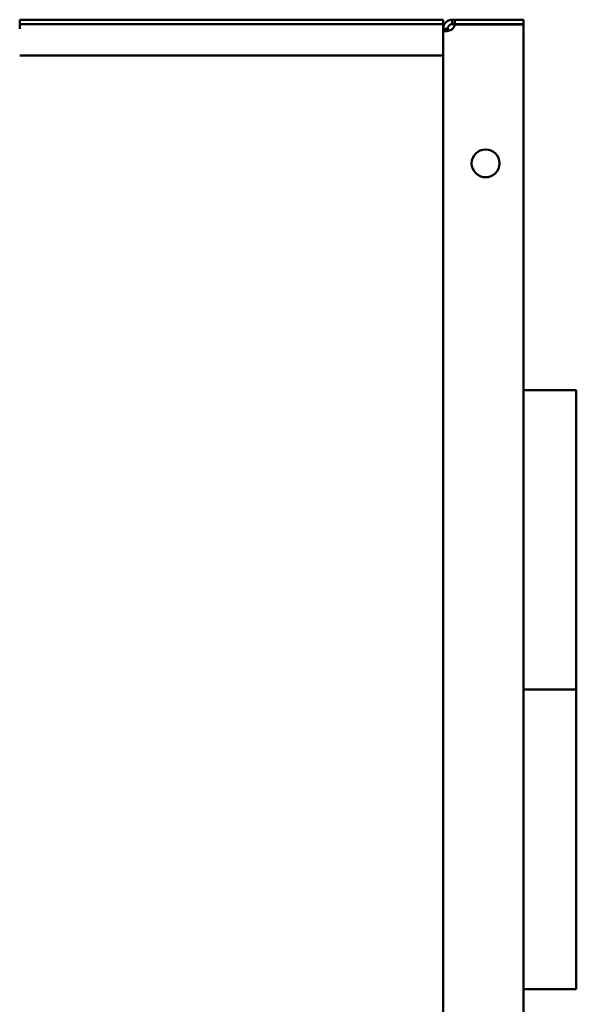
# Model space of a CAD drawing. Header units: millimetres. Extents: x 1066 to 1559, y 677 to 1180.
# Tile 5 of 5: x 1375 to 1559, y 854 to 1180. Entities that reach past the tile are written whole.
import ezdxf

# ---------------------------------------------------------------- set-up
doc = ezdxf.new("R2010")
doc.units = ezdxf.units.MM
doc.header["$LTSCALE"] = 6.25
doc.layers.add('Widoczne (ISO)', color=7, linetype='Continuous', lineweight=50)

msp = doc.modelspace()

# ---------------------------------------------------------------- linework, layer by layer
at = {"layer": 'Widoczne (ISO)'}
for p, q in [((1375.25, 1179.62), (1375.25, 1178.12)), ((1375.25, 1179.62), (1515.25, 1179.62)), ((1515.25, 1178.12), (1515.25, 1179.62)), ((1518.25, 1179.62), (1519.04, 1179.62)), ((1518.25, 1178.75), (1518.25, 1179.62)), ((1518.25, 1178.12), (1518.25, 1178.75)), ((1519.04, 1179.62), (1519.04, 1178.12)), ((1541.75, 1179.62), (1519.04, 1179.62)), ((1541.75, 1178.12), (1541.75, 1179.62)), ((1375.25, 1178.12), (1375.25, 1176.62)), ((1375.25, 1178.12), (1515.25, 1178.12)), ((1515.25, 1176.62), (1515.25, 1178.12)), ((1515.25, 1176.49), (1515.25, 1176.62)), ((1515.25, 1176.62), (1516.13, 1176.62)), ((1515.25, 679.76), (1515.25, 1176.49)), ((1516.13, 1176.49), (1515.25, 1176.49)), ((1516.13, 1176.62), (1516.75, 1176.62)), ((1516.75, 1176.49), (1516.13, 1176.49)), ((1516.75, 1176.62), (1516.75, 1176.49)), ((1519.04, 1178.12), (1518.25, 1178.12)), ((1519.04, 1178.12), (1541.75, 1178.12)), ((1541.75, 1178.03), (1519.04, 1178.03)), ((1541.75, 1178.03), (1541.75, 678.23)), ((1375.25, 1167.78), (1515.25, 1167.78)), ((1541.75, 1057.13), (1559.25, 1057.13)), ((1559.25, 1057.13), (1559.25, 958.13)), ((1541.75, 958.13), (1559.25, 958.13)), ((1559.25, 958.13), (1559.25, 957.22)), ((1559.25, 957.22), (1559.25, 956.33)), ((1559.25, 956.33), (1559.25, 859.13)), ((1541.75, 859.13), (1559.25, 859.13))]:
    msp.add_line(p, q, dxfattribs=at)
msp.add_circle((1529.25, 1132.12), 4.6, dxfattribs=at)
msp.add_arc((1516.55, 1178.32), 2.5, 312.7331, 353.1896, dxfattribs=at)
for points, knots in [([(1515.25, 1176.62), (1515.25, 1176.8), (1515.26, 1177.03), (1515.39, 1177.56), (1515.47, 1177.79), (1515.74, 1178.31), (1515.94, 1178.57), (1516.43, 1179.03), (1516.7, 1179.21), (1517.2, 1179.45), (1517.41, 1179.51), (1517.84, 1179.61), (1518.05, 1179.62), (1518.25, 1179.62)], [0, 0, 0, 0, 0.0619276, 0.0619276, 0.1119961, 0.1119961, 0.1762696, 0.1762696, 0.2405732, 0.2405732, 0.2856704, 0.2856704, 0.3323864, 0.3323864, 0.3323864, 0.3323864]), ([(1518.25, 1176.49), (1518.08, 1176.37), (1517.84, 1176.24), (1517.32, 1176.03), (1517.08, 1175.96), (1516.57, 1175.84), (1516.3, 1175.82), (1515.85, 1175.83), (1515.66, 1175.87), (1515.43, 1175.99), (1515.36, 1176.06), (1515.27, 1176.24), (1515.25, 1176.35), (1515.25, 1176.49)], [-0.519711, -0.519711, -0.519711, -0.519711, -0.4228826, -0.4228826, -0.3445968, -0.3445968, -0.2441002, -0.2441002, -0.1435568, -0.1435568, -0.0730439, -0.0730439, 0, 0, 0, 0]), ([(1518.25, 1178.12), (1518.22, 1178.12), (1518.18, 1178.12), (1518.11, 1178.12), (1518.07, 1178.11), (1517.96, 1178.1), (1517.89, 1178.08), (1517.69, 1178.02), (1517.57, 1177.97), (1517.37, 1177.85), (1517.27, 1177.77), (1517.1, 1177.59), (1517.02, 1177.5), (1516.91, 1177.3), (1516.85, 1177.19), (1516.79, 1176.98), (1516.78, 1176.91), (1516.76, 1176.8), (1516.76, 1176.76), (1516.75, 1176.69), (1516.75, 1176.66), (1516.75, 1176.62)], [-0.3391334, -0.3391334, -0.3391334, -0.3391334, -0.3205588, -0.3205588, -0.3026187, -0.3026187, -0.2703699, -0.2703699, -0.2180848, -0.2180848, -0.1644726, -0.1644726, -0.1108179, -0.1108179, -0.0611959, -0.0611959, -0.0324654, -0.0324654, -0.016514, -0.016514, 0, 0, 0, 0]), ([(1516.75, 1176.49), (1516.75, 1176.44), (1516.75, 1176.4), (1516.76, 1176.31), (1516.76, 1176.28), (1516.78, 1176.17), (1516.79, 1176.11), (1516.84, 1176), (1516.87, 1175.95), (1516.91, 1175.92)], [0, 0, 0, 0, 0.01683584, 0.01683584, 0.03309654, 0.03309654, 0.06232653, 0.06232653, 0.09351013, 0.09351013, 0.09351013, 0.09351013])]:
    msp.add_open_spline(points, degree=3, knots=knots, dxfattribs=at)

doc.saveas('drawing.dxf')
